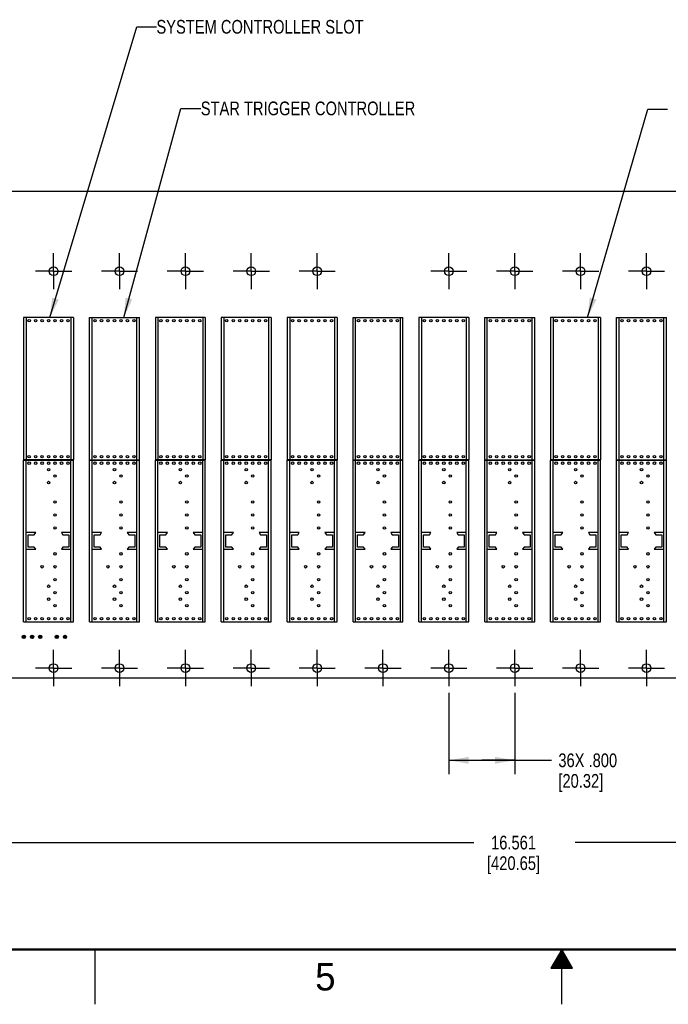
# Model space of a CAD drawing. Header units: inches. Extents: x 0 to 34, y 0 to 22.
# Tile 3 of 15: x 12.1 to 18, y 0 to 9. Entities that reach past the tile are written whole.
import ezdxf

# ---------------------------------------------------------------- set-up
doc = ezdxf.new("R2010")
doc.units = ezdxf.units.IN
doc.header["$LTSCALE"] = 1.87
doc.header["$MEASUREMENT"] = 0
doc.linetypes.add('CENTER', pattern=[0.6, 0.375, -0.075, 0.075, -0.075])
doc.layers.get('0').update_dxf_attribs({"linetype": 'CONTINUOUS'})
for name, color, linetype in [('3_ALL_AXES', 7, 'CONTINUOUS'), ('DEFAULT_1', 7, 'CENTER'), ('DETAIL', 7, 'CONTINUOUS'), ('DIMENSIONS', 7, 'CONTINUOUS')]:
    doc.layers.add(name, color=color, linetype=linetype)
doc.styles.get("Standard").update_dxf_attribs({"font": 'txt', "width": 0.8})
doc.styles.add('TEXTSTYLE_2', font='txt')
doc.dimstyles.new('DIMSTYLE_1', dxfattribs={"dimtxt": 0.125, "dimasz": 0.18, "dimexe": 0.18, "dimexo": 0.0625, "dimgap": 0.09, "dimtad": 0, "dimtih": 1, "dimtoh": 1, "dimdec": 3, "dimlfac": 1.333333, "dimzin": 4, "dimdsep": 46, "dimtxsty": 'STANDARD', "dimblk": '_FILLED', "dimblk1": '_FILLED', "dimblk2": '_FILLED', "dimcen": 0.09, "dimadec": 0, "dimazin": 0, "dimtp": 0.001, "dimtm": 0.001, "dimtfac": 1, "dimtdec": 3, "dimtofl": 0, "dimtmove": 0, "dimatfit": 3, "dimldrblk": '_FILLED', "dimfxl": 1, "dimtolj": 1, "dimtzin": 4, "dimarcsym": 0})
doc.dimstyles.get("Standard").update_dxf_attribs({"dimtxt": 0.125, "dimasz": 0.18, "dimexe": 0.18, "dimexo": 0.0625, "dimgap": 0.09, "dimtad": 0, "dimtih": 1, "dimtoh": 1, "dimdec": 3, "dimzin": 4, "dimdsep": 46, "dimtxsty": 'STANDARD', "dimblk": '_FILLED', "dimblk1": '_FILLED', "dimblk2": '_FILLED', "dimcen": 0.09, "dimadec": 0, "dimazin": 0, "dimtol": 1, "dimtp": 0.01, "dimtm": 0.01, "dimtfac": 1, "dimtdec": 3, "dimtofl": 0, "dimtmove": 0, "dimatfit": 3, "dimldrblk": '_FILLED', "dimfxl": 1, "dimtolj": 1, "dimtzin": 4, "dimarcsym": 0})

# ---------------------------------------------------------------- blocks, each defined once
blk = doc.blocks.new('_FILLED')
at = {"color": 0, "linetype": 'BYBLOCK'}
blk.add_solid([(0, 0), (-1, 0.174), (-1, -0.174)], dxfattribs=at)
blk = doc.blocks.new('*D4')
at = {"layer": 'DIMENSIONS', "color": 2, "linetype": 'CONTINUOUS'}
for p, q in [((10.4507, 2.971), (10.4507, 1.3494)), ((22.8714, 2.971), (22.8714, 1.3494)), ((10.4507, 1.4744), (16.1985, 1.4744)), ((22.8714, 1.4744), (17.1235, 1.4744))]:
    blk.add_line(p, q, dxfattribs=at)
at = {"layer": 'DIMENSIONS', "color": 2, "linetype": 'CONTINUOUS', "xscale": 0.18, "yscale": 0.18, "zscale": 0.18, "rotation": 180}
blk.add_blockref('_FILLED', (10.4507, 1.4744), dxfattribs=at)
at = {"layer": 'DIMENSIONS', "color": 2, "linetype": 'CONTINUOUS', "xscale": 0.18, "yscale": 0.18, "zscale": 0.18}
blk.add_blockref('_FILLED', (22.8714, 1.4744), dxfattribs=at)
at = {"layer": 'DIMENSIONS', "color": 2, "linetype": 'CONTINUOUS', "insert": (16.561, 1.5369), "char_height": 0.125, "width": 0.8, "attachment_point": 2, "line_spacing_factor": 0.9}
blk.add_mtext('16.561\\P[420.65]', dxfattribs=at)
blk = doc.blocks.new('*D9')
at = {"layer": 'DIMENSIONS', "color": 2, "linetype": 'CONTINUOUS'}
for p, q in [((15.972, 2.8383), (15.972, 2.0994)), ((16.572, 2.8383), (16.572, 2.0994)), ((15.972, 2.2244), (16.272, 2.2244)), ((16.572, 2.2244), (16.272, 2.2244)), ((16.272, 2.2244), (16.9067, 2.2244))]:
    blk.add_line(p, q, dxfattribs=at)
at = {"layer": 'DIMENSIONS', "color": 2, "linetype": 'CONTINUOUS', "xscale": 0.18, "yscale": 0.18, "zscale": 0.18, "rotation": 180}
blk.add_blockref('_FILLED', (15.972, 2.2244), dxfattribs=at)
at = {"layer": 'DIMENSIONS', "color": 2, "linetype": 'CONTINUOUS', "xscale": 0.18, "yscale": 0.18, "zscale": 0.18}
blk.add_blockref('_FILLED', (16.572, 2.2244), dxfattribs=at)
at = {"layer": 'DIMENSIONS', "color": 2, "linetype": 'CONTINUOUS', "insert": (16.9692, 2.2869), "char_height": 0.125, "width": 0.8, "attachment_point": 1, "line_spacing_factor": 0.9}
blk.add_mtext('36X .800\\P[20.32]', dxfattribs=at)

msp = doc.modelspace()

# ---------------------------------------------------------------- linework, layer by layer
at = {"color": 7, "linetype": 'CONTINUOUS'}
for p, q in [((10.50972, 7.41144), (22.81238, 7.41144)), ((12.09884, 6.26093), (12.09865, 4.96467)), ((12.55356, 6.26086), (12.09884, 6.26093)), ((12.12209, 6.26093), (12.1219, 4.96467)), ((12.53031, 6.26087), (12.53013, 4.96461)), ((12.55356, 6.26086), (12.55338, 4.9646)), ((12.69884, 4.96461), (12.69884, 6.26087)), ((12.69884, 6.26087), (13.15356, 6.26087)), ((12.72209, 4.96461), (12.72209, 6.26087)), ((13.13031, 4.96461), (13.13031, 6.26087)), ((13.15356, 4.96461), (13.15356, 6.26087)), ((13.29884, 6.26087), (13.29884, 4.96461)), ((13.75356, 6.26087), (13.29884, 6.26087)), ((13.32209, 6.26087), (13.32209, 4.96461)), ((13.73031, 6.26087), (13.73031, 4.96461)), ((13.75356, 6.26087), (13.75356, 4.96461)), ((13.89884, 6.26093), (13.89865, 4.96467)), ((14.35356, 6.26086), (13.89884, 6.26093)), ((13.92209, 6.26093), (13.9219, 4.96467)), ((14.33031, 6.26087), (14.33013, 4.96461)), ((14.35356, 6.26086), (14.35338, 4.9646)), ((14.49884, 6.26087), (14.49884, 4.96461)), ((14.95356, 6.26087), (14.49884, 6.26087)), ((14.52209, 6.26087), (14.52209, 4.96461)), ((14.93031, 6.26087), (14.93031, 4.96461)), ((14.95356, 6.26087), (14.95356, 4.96461)), ((15.09884, 4.96461), (15.09884, 6.26087)), ((15.09884, 6.26087), (15.55356, 6.26087)), ((15.12209, 4.96461), (15.12209, 6.26087)), ((15.53031, 4.96461), (15.53031, 6.26087)), ((15.55356, 4.96461), (15.55356, 6.26087)), ((15.69884, 6.26087), (15.69884, 4.96461)), ((16.15356, 6.26087), (15.69884, 6.26087)), ((15.72209, 6.26087), (15.72209, 4.96461)), ((16.13031, 6.26087), (16.13031, 4.96461)), ((16.15356, 6.26087), (16.15356, 4.96461)), ((16.29884, 4.96461), (16.29884, 6.26087)), ((16.29884, 6.26087), (16.75356, 6.26087)), ((16.32209, 4.96461), (16.32209, 6.26087)), ((16.73031, 4.96461), (16.73031, 6.26087)), ((16.75356, 4.96461), (16.75356, 6.26087)), ((16.89884, 6.26087), (16.89884, 4.96461)), ((17.35356, 6.26087), (16.89884, 6.26087)), ((16.92209, 6.26087), (16.92209, 4.96461)), ((17.33031, 6.26087), (17.33031, 4.96461)), ((17.35356, 6.26087), (17.35356, 4.96461)), ((17.49883, 4.96461), (17.49883, 6.26087)), ((17.49883, 6.26087), (17.95356, 6.26087)), ((17.52208, 4.96461), (17.52208, 6.26087)), ((17.93031, 4.96461), (17.93031, 6.26087)), ((17.95356, 4.96461), (17.95356, 6.26087)), ((12.55338, 4.9646), (12.09865, 4.96467)), ((12.09883, 3.48823), (12.09883, 4.96166)), ((12.09883, 4.96166), (12.55356, 4.96166)), ((12.12208, 3.48823), (12.12208, 4.96166)), ((12.53031, 3.48823), (12.53031, 4.96166)), ((12.55356, 3.48823), (12.55356, 4.96166)), ((12.69883, 3.48823), (12.69883, 4.96166)), ((12.69883, 4.96166), (13.15356, 4.96166)), ((12.69884, 4.96461), (13.15356, 4.96461)), ((12.72208, 3.48823), (12.72208, 4.96166)), ((13.13031, 3.48823), (13.13031, 4.96166)), ((13.15356, 3.48823), (13.15356, 4.96166)), ((13.29883, 3.48825), (13.29883, 4.96167)), ((13.29883, 4.96167), (13.75356, 4.96167)), ((13.75356, 4.96461), (13.29884, 4.96461)), ((13.32208, 3.48825), (13.32208, 4.96167)), ((13.73031, 3.48825), (13.73031, 4.96167)), ((13.75356, 3.48825), (13.75356, 4.96167)), ((14.35338, 4.9646), (13.89865, 4.96467)), ((13.89883, 3.48823), (13.89883, 4.96166)), ((13.89883, 4.96166), (14.35356, 4.96166)), ((13.92208, 3.48823), (13.92208, 4.96166)), ((14.33031, 3.48823), (14.33031, 4.96166)), ((14.35356, 3.48823), (14.35356, 4.96166)), ((14.49883, 3.48823), (14.49883, 4.96166)), ((14.49883, 4.96166), (14.95356, 4.96166)), ((14.95356, 4.96461), (14.49884, 4.96461)), ((14.52208, 3.48823), (14.52208, 4.96166)), ((14.93031, 3.48823), (14.93031, 4.96166)), ((14.95356, 3.48823), (14.95356, 4.96166)), ((15.09883, 3.48823), (15.09883, 4.96166)), ((15.09883, 4.96166), (15.55356, 4.96166)), ((15.09884, 4.96461), (15.55356, 4.96461)), ((15.12208, 3.48823), (15.12208, 4.96166)), ((15.53031, 3.48823), (15.53031, 4.96166)), ((15.55356, 3.48823), (15.55356, 4.96166)), ((15.69883, 3.48825), (15.69883, 4.96167)), ((15.69883, 4.96167), (16.15356, 4.96167)), ((16.15356, 4.96461), (15.69884, 4.96461)), ((15.72208, 3.48825), (15.72208, 4.96167)), ((16.13031, 3.48825), (16.13031, 4.96167)), ((16.15356, 3.48825), (16.15356, 4.96167)), ((16.29883, 3.48823), (16.29883, 4.96166)), ((16.29883, 4.96166), (16.75356, 4.96166)), ((16.29884, 4.96461), (16.75356, 4.96461)), ((16.32208, 3.48823), (16.32208, 4.96166)), ((16.73031, 3.48823), (16.73031, 4.96166)), ((16.75356, 3.48823), (16.75356, 4.96166)), ((16.89883, 4.96167), (17.35356, 4.96167)), ((16.89883, 3.48825), (16.89883, 4.96167)), ((17.35356, 4.96461), (16.89884, 4.96461)), ((16.92208, 3.48825), (16.92208, 4.96167)), ((17.33031, 3.48825), (17.33031, 4.96167)), ((17.35356, 3.48825), (17.35356, 4.96167)), ((17.49883, 4.96461), (17.95356, 4.96461)), ((17.49883, 4.96166), (17.95356, 4.96166)), ((17.49883, 3.48823), (17.49883, 4.96166)), ((17.52208, 3.48823), (17.52208, 4.96166)), ((17.93031, 3.48823), (17.93031, 4.96166)), ((17.95356, 3.48823), (17.95356, 4.96166)), ((12.20908, 4.30069), (12.12208, 4.30069)), ((12.14046, 4.16869), (12.14046, 4.28119)), ((12.14046, 4.28119), (12.19558, 4.28119)), ((12.19558, 4.28119), (12.20908, 4.30069)), ((12.44331, 4.30069), (12.45681, 4.28119)), ((12.53031, 4.30069), (12.44331, 4.30069)), ((12.45681, 4.28119), (12.51193, 4.28119)), ((12.51193, 4.28119), (12.51193, 4.16869)), ((12.80908, 4.30069), (12.72208, 4.30069)), ((12.74046, 4.16869), (12.74046, 4.28119)), ((12.74046, 4.28119), (12.79558, 4.28119)), ((12.79558, 4.28119), (12.80908, 4.30069)), ((13.04331, 4.30069), (13.05681, 4.28119)), ((13.13031, 4.30069), (13.04331, 4.30069)), ((13.05681, 4.28119), (13.11193, 4.28119)), ((13.11193, 4.28119), (13.11193, 4.16869)), ((13.40908, 4.30071), (13.32208, 4.30071)), ((13.34046, 4.16871), (13.34046, 4.28121)), ((13.34046, 4.28121), (13.39558, 4.28121)), ((13.39558, 4.28121), (13.40908, 4.30071)), ((13.64331, 4.30071), (13.65681, 4.28121)), ((13.73031, 4.30071), (13.64331, 4.30071)), ((13.65681, 4.28121), (13.71193, 4.28121)), ((13.71193, 4.28121), (13.71193, 4.16871)), ((14.00908, 4.30069), (13.92208, 4.30069)), ((13.94046, 4.16869), (13.94046, 4.28119)), ((13.94046, 4.28119), (13.99558, 4.28119)), ((13.99558, 4.28119), (14.00908, 4.30069)), ((14.24331, 4.30069), (14.25681, 4.28119)), ((14.33031, 4.30069), (14.24331, 4.30069)), ((14.25681, 4.28119), (14.31193, 4.28119)), ((14.31193, 4.28119), (14.31193, 4.16869)), ((14.60908, 4.30069), (14.52208, 4.30069)), ((14.54046, 4.16869), (14.54046, 4.28119)), ((14.54046, 4.28119), (14.59558, 4.28119)), ((14.59558, 4.28119), (14.60908, 4.30069)), ((14.84331, 4.30069), (14.85681, 4.28119)), ((14.93031, 4.30069), (14.84331, 4.30069)), ((14.85681, 4.28119), (14.91193, 4.28119)), ((14.91193, 4.28119), (14.91193, 4.16869)), ((15.20908, 4.30069), (15.12208, 4.30069)), ((15.14046, 4.16869), (15.14046, 4.28119)), ((15.14046, 4.28119), (15.19558, 4.28119)), ((15.19558, 4.28119), (15.20908, 4.30069)), ((15.44331, 4.30069), (15.45681, 4.28119)), ((15.53031, 4.30069), (15.44331, 4.30069)), ((15.45681, 4.28119), (15.51193, 4.28119)), ((15.51193, 4.28119), (15.51193, 4.16869)), ((15.80908, 4.30071), (15.72208, 4.30071)), ((15.74046, 4.16871), (15.74046, 4.28121)), ((15.74046, 4.28121), (15.79558, 4.28121)), ((15.79558, 4.28121), (15.80908, 4.30071)), ((16.13031, 4.30071), (16.04331, 4.30071)), ((16.04331, 4.30071), (16.05681, 4.28121)), ((16.05681, 4.28121), (16.11193, 4.28121)), ((16.11193, 4.28121), (16.11193, 4.16871)), ((16.40908, 4.30069), (16.32208, 4.30069)), ((16.34046, 4.28119), (16.39558, 4.28119)), ((16.34046, 4.16869), (16.34046, 4.28119)), ((16.39558, 4.28119), (16.40908, 4.30069)), ((16.73031, 4.30069), (16.64331, 4.30069)), ((16.64331, 4.30069), (16.65681, 4.28119)), ((16.65681, 4.28119), (16.71193, 4.28119)), ((16.71193, 4.28119), (16.71193, 4.16869)), ((17.00908, 4.30071), (16.92208, 4.30071)), ((16.94046, 4.28121), (16.99558, 4.28121)), ((16.94046, 4.16871), (16.94046, 4.28121)), ((16.99558, 4.28121), (17.00908, 4.30071)), ((17.33031, 4.30071), (17.24331, 4.30071)), ((17.24331, 4.30071), (17.25681, 4.28121)), ((17.25681, 4.28121), (17.31193, 4.28121)), ((17.31193, 4.28121), (17.31193, 4.16871)), ((17.60908, 4.30069), (17.52208, 4.30069)), ((17.54046, 4.28119), (17.59558, 4.28119)), ((17.54046, 4.16869), (17.54046, 4.28119)), ((17.59558, 4.28119), (17.60908, 4.30069)), ((17.93031, 4.30069), (17.84331, 4.30069)), ((17.84331, 4.30069), (17.85681, 4.28119)), ((17.85681, 4.28119), (17.91193, 4.28119)), ((17.91193, 4.28119), (17.91193, 4.16869)), ((12.12208, 4.14919), (12.20908, 4.14919)), ((12.19558, 4.16869), (12.14046, 4.16869)), ((12.20908, 4.14919), (12.19558, 4.16869)), ((12.45681, 4.16869), (12.44331, 4.14919)), ((12.44331, 4.14919), (12.53031, 4.14919)), ((12.51193, 4.16869), (12.45681, 4.16869)), ((12.72208, 4.14919), (12.80908, 4.14919)), ((12.79558, 4.16869), (12.74046, 4.16869)), ((12.80908, 4.14919), (12.79558, 4.16869)), ((13.05681, 4.16869), (13.04331, 4.14919)), ((13.04331, 4.14919), (13.13031, 4.14919)), ((13.11193, 4.16869), (13.05681, 4.16869)), ((13.32208, 4.14921), (13.40908, 4.14921)), ((13.39558, 4.16871), (13.34046, 4.16871)), ((13.40908, 4.14921), (13.39558, 4.16871)), ((13.65681, 4.16871), (13.64331, 4.14921)), ((13.64331, 4.14921), (13.73031, 4.14921)), ((13.71193, 4.16871), (13.65681, 4.16871)), ((13.92208, 4.14919), (14.00908, 4.14919)), ((13.99558, 4.16869), (13.94046, 4.16869)), ((14.00908, 4.14919), (13.99558, 4.16869)), ((14.25681, 4.16869), (14.24331, 4.14919)), ((14.24331, 4.14919), (14.33031, 4.14919)), ((14.31193, 4.16869), (14.25681, 4.16869)), ((14.52208, 4.14919), (14.60908, 4.14919)), ((14.59558, 4.16869), (14.54046, 4.16869)), ((14.60908, 4.14919), (14.59558, 4.16869)), ((14.85681, 4.16869), (14.84331, 4.14919)), ((14.84331, 4.14919), (14.93031, 4.14919)), ((14.91193, 4.16869), (14.85681, 4.16869)), ((15.12208, 4.14919), (15.20908, 4.14919)), ((15.19558, 4.16869), (15.14046, 4.16869)), ((15.20908, 4.14919), (15.19558, 4.16869)), ((15.45681, 4.16869), (15.44331, 4.14919)), ((15.44331, 4.14919), (15.53031, 4.14919)), ((15.51193, 4.16869), (15.45681, 4.16869)), ((15.72208, 4.14921), (15.80908, 4.14921)), ((15.79558, 4.16871), (15.74046, 4.16871)), ((15.80908, 4.14921), (15.79558, 4.16871)), ((16.05681, 4.16871), (16.04331, 4.14921)), ((16.04331, 4.14921), (16.13031, 4.14921)), ((16.11193, 4.16871), (16.05681, 4.16871)), ((16.32208, 4.14919), (16.40908, 4.14919)), ((16.39558, 4.16869), (16.34046, 4.16869)), ((16.40908, 4.14919), (16.39558, 4.16869)), ((16.65681, 4.16869), (16.64331, 4.14919)), ((16.64331, 4.14919), (16.73031, 4.14919)), ((16.71193, 4.16869), (16.65681, 4.16869)), ((16.92208, 4.14921), (17.00908, 4.14921)), ((16.99558, 4.16871), (16.94046, 4.16871)), ((17.00908, 4.14921), (16.99558, 4.16871)), ((17.25681, 4.16871), (17.24331, 4.14921)), ((17.24331, 4.14921), (17.33031, 4.14921)), ((17.31193, 4.16871), (17.25681, 4.16871)), ((17.52208, 4.14919), (17.60908, 4.14919)), ((17.59558, 4.16869), (17.54046, 4.16869)), ((17.60908, 4.14919), (17.59558, 4.16869)), ((17.85681, 4.16869), (17.84331, 4.14919)), ((17.84331, 4.14919), (17.93031, 4.14919)), ((17.91193, 4.16869), (17.85681, 4.16869)), ((12.09883, 3.48823), (12.55356, 3.48823)), ((12.69883, 3.48823), (13.15356, 3.48823)), ((13.29883, 3.48825), (13.75356, 3.48825)), ((13.89883, 3.48823), (14.35356, 3.48823)), ((14.49883, 3.48823), (14.95356, 3.48823)), ((15.09883, 3.48823), (15.55356, 3.48823)), ((15.69883, 3.48825), (16.15356, 3.48825)), ((16.29883, 3.48823), (16.75356, 3.48823)), ((16.89883, 3.48825), (17.35356, 3.48825)), ((17.49883, 3.48823), (17.95356, 3.48823)), ((12.09073, 3.35938), (12.09073, 3.3395)), ((12.09073, 3.35938), (12.09608, 3.35394)), ((12.1106, 3.35938), (12.09073, 3.35938)), ((12.09073, 3.3395), (12.09608, 3.34494)), ((12.09073, 3.3395), (12.1106, 3.3395)), ((12.09608, 3.35394), (12.09608, 3.34494)), ((12.10508, 3.35394), (12.09608, 3.35394)), ((12.09608, 3.34494), (12.10508, 3.34494)), ((12.1106, 3.35938), (12.10508, 3.35394)), ((12.10508, 3.34494), (12.10508, 3.35394)), ((12.1106, 3.3395), (12.10508, 3.34494)), ((12.1106, 3.3395), (12.1106, 3.35938)), ((12.16573, 3.35938), (12.16573, 3.3395)), ((12.16573, 3.35938), (12.17108, 3.35394)), ((12.1856, 3.35938), (12.16573, 3.35938)), ((12.16573, 3.3395), (12.17108, 3.34494)), ((12.16573, 3.3395), (12.1856, 3.3395)), ((12.17108, 3.35394), (12.17108, 3.34494)), ((12.18008, 3.35394), (12.17108, 3.35394)), ((12.17108, 3.34494), (12.18008, 3.34494)), ((12.1856, 3.35938), (12.18008, 3.35394)), ((12.18008, 3.34494), (12.18008, 3.35394)), ((12.1856, 3.3395), (12.18008, 3.34494)), ((12.1856, 3.3395), (12.1856, 3.35938)), ((12.24073, 3.35938), (12.24073, 3.3395)), ((12.24073, 3.35938), (12.24608, 3.35394)), ((12.2606, 3.35938), (12.24073, 3.35938)), ((12.24073, 3.3395), (12.24608, 3.34494)), ((12.24073, 3.3395), (12.2606, 3.3395)), ((12.24608, 3.35394), (12.24608, 3.34494)), ((12.25508, 3.35394), (12.24608, 3.35394)), ((12.24608, 3.34494), (12.25508, 3.34494)), ((12.2606, 3.35938), (12.25508, 3.35394)), ((12.25508, 3.34494), (12.25508, 3.35394)), ((12.2606, 3.3395), (12.25508, 3.34494)), ((12.2606, 3.3395), (12.2606, 3.35938)), ((12.39073, 3.35938), (12.39073, 3.3395)), ((12.39073, 3.35938), (12.39608, 3.35394)), ((12.4106, 3.35938), (12.39073, 3.35938)), ((12.39073, 3.3395), (12.39608, 3.34494)), ((12.39073, 3.3395), (12.4106, 3.3395)), ((12.39608, 3.35394), (12.39608, 3.34494)), ((12.40508, 3.35394), (12.39608, 3.35394)), ((12.39608, 3.34494), (12.40508, 3.34494)), ((12.4106, 3.35938), (12.40508, 3.35394)), ((12.40508, 3.34494), (12.40508, 3.35394)), ((12.4106, 3.3395), (12.40508, 3.34494)), ((12.4106, 3.3395), (12.4106, 3.35938)), ((12.46573, 3.3395), (12.46573, 3.35938)), ((12.47117, 3.35394), (12.46573, 3.35938)), ((12.46573, 3.35938), (12.4856, 3.35938)), ((12.46573, 3.3395), (12.47117, 3.34494)), ((12.4856, 3.3395), (12.46573, 3.3395)), ((12.47117, 3.35394), (12.47117, 3.34494)), ((12.48017, 3.35394), (12.47117, 3.35394)), ((12.47117, 3.34494), (12.48017, 3.34494)), ((12.4856, 3.35938), (12.48017, 3.35394)), ((12.48017, 3.34494), (12.48017, 3.35394)), ((12.4856, 3.3395), (12.48017, 3.34494)), ((12.4856, 3.35938), (12.4856, 3.3395)), ((22.81238, 2.97444), (10.50972, 2.97444))]:
    msp.add_line(p, q, dxfattribs=at)
at = {"color": 2, "linetype": 'CONTINUOUS'}
for p, q in [((12.75002, 0), (12.75002, 0.5)), ((17.00002, 0.5), (16.90203, 0.33028)), ((16.97115, 0.45), (17.02889, 0.45)), ((16.97693, 0.46), (17.02311, 0.46)), ((16.9827, 0.47), (17.01734, 0.47)), ((16.98847, 0.48), (17.01157, 0.48)), ((16.99425, 0.49), (17.00579, 0.49)), ((17.09801, 0.33028), (17.00002, 0.5)), ((17.00002, 0), (17.00002, 0.5)), ((16.91919, 0.36), (17.08085, 0.36)), ((16.92496, 0.37), (17.07508, 0.37)), ((16.93074, 0.38), (17.0693, 0.38)), ((16.93651, 0.39), (17.06353, 0.39)), ((16.94229, 0.4), (17.05776, 0.4)), ((16.94806, 0.41), (17.05198, 0.41)), ((16.95383, 0.42), (17.04621, 0.42)), ((16.95961, 0.43), (17.04044, 0.43)), ((16.96538, 0.44), (17.03466, 0.44)), ((16.90203, 0.33028), (17.09801, 0.33028)), ((16.90764, 0.34), (17.0924, 0.34)), ((16.91342, 0.35), (17.08662, 0.35))]:
    msp.add_line(p, q, dxfattribs=at)
at = {"color": 7, "linetype": 'CONTINUOUS', "const_width": 0.02}
msp.add_lwpolyline([(0.50002, 0.5), (33.50002, 0.5)], dxfattribs=at)
at = {"color": 7, "linetype": 'CONTINUOUS'}
for centre, radius in [((15.97202, 6.68282), 0.03975), ((16.57202, 6.68282), 0.03975), ((17.17202, 6.68282), 0.03975), ((17.77202, 6.68282), 0.03975), ((12.14903, 6.23287), 0.01125), ((12.20809, 6.23286), 0.01125), ((12.26714, 6.23285), 0.01125), ((12.3262, 6.23284), 0.01125), ((12.38525, 6.23284), 0.01125), ((12.44431, 6.23283), 0.01125), ((12.50336, 6.23282), 0.01125), ((12.74903, 6.23282), 0.01125), ((12.80809, 6.23282), 0.01125), ((12.86714, 6.23282), 0.01125), ((12.9262, 6.23282), 0.01125), ((12.98525, 6.23282), 0.01125), ((13.04431, 6.23282), 0.01125), ((13.10336, 6.23282), 0.01125), ((13.34903, 6.23282), 0.01125), ((13.40809, 6.23282), 0.01125), ((13.46714, 6.23282), 0.01125), ((13.5262, 6.23282), 0.01125), ((13.58525, 6.23282), 0.01125), ((13.64431, 6.23282), 0.01125), ((13.70336, 6.23282), 0.01125), ((13.94903, 6.23287), 0.01125), ((14.00809, 6.23286), 0.01125), ((14.06714, 6.23285), 0.01125), ((14.1262, 6.23284), 0.01125), ((14.18525, 6.23284), 0.01125), ((14.24431, 6.23283), 0.01125), ((14.30336, 6.23282), 0.01125), ((14.54903, 6.23282), 0.01125), ((14.60809, 6.23282), 0.01125), ((14.66714, 6.23282), 0.01125), ((14.7262, 6.23282), 0.01125), ((14.78525, 6.23282), 0.01125), ((14.84431, 6.23282), 0.01125), ((14.90336, 6.23282), 0.01125), ((15.14903, 6.23282), 0.01125), ((15.20809, 6.23282), 0.01125), ((15.26714, 6.23282), 0.01125), ((15.3262, 6.23282), 0.01125), ((15.38525, 6.23282), 0.01125), ((15.44431, 6.23282), 0.01125), ((15.50336, 6.23282), 0.01125), ((15.74903, 6.23282), 0.01125), ((15.80809, 6.23282), 0.01125), ((15.86714, 6.23282), 0.01125), ((15.9262, 6.23282), 0.01125), ((15.98525, 6.23282), 0.01125), ((16.04431, 6.23282), 0.01125), ((16.10336, 6.23282), 0.01125), ((16.34903, 6.23282), 0.01125), ((16.40809, 6.23282), 0.01125), ((16.46714, 6.23282), 0.01125), ((16.5262, 6.23282), 0.01125), ((16.58525, 6.23282), 0.01125), ((16.64431, 6.23282), 0.01125), ((16.70336, 6.23282), 0.01125), ((16.94903, 6.23282), 0.01125), ((17.00809, 6.23282), 0.01125), ((17.06714, 6.23282), 0.01125), ((17.1262, 6.23282), 0.01125), ((17.18525, 6.23282), 0.01125), ((17.24431, 6.23282), 0.01125), ((17.30336, 6.23282), 0.01125), ((17.54903, 6.23282), 0.01125), ((17.60809, 6.23282), 0.01125), ((17.66714, 6.23282), 0.01125), ((17.7262, 6.23282), 0.01125), ((17.78525, 6.23282), 0.01125), ((17.84431, 6.23282), 0.01125), ((17.90336, 6.23282), 0.01125), ((12.14885, 4.99271), 0.01125), ((12.14903, 4.93361), 0.01125), ((12.20791, 4.9927), 0.01125), ((12.20809, 4.93361), 0.01125), ((12.26696, 4.9927), 0.01125), ((12.26714, 4.93361), 0.01125), ((12.32602, 4.99269), 0.01125), ((12.3262, 4.93361), 0.01125), ((12.38507, 4.99268), 0.01125), ((12.38525, 4.93361), 0.01125), ((12.44413, 4.99267), 0.01125), ((12.44431, 4.93361), 0.01125), ((12.50318, 4.99266), 0.01125), ((12.50336, 4.93361), 0.01125), ((12.74903, 4.99266), 0.01125), ((12.74903, 4.93361), 0.01125), ((12.80809, 4.99266), 0.01125), ((12.80809, 4.93361), 0.01125), ((12.86714, 4.99266), 0.01125), ((12.86714, 4.93361), 0.01125), ((12.9262, 4.99266), 0.01125), ((12.9262, 4.93361), 0.01125), ((12.98525, 4.99266), 0.01125), ((12.98525, 4.93361), 0.01125), ((13.04431, 4.99266), 0.01125), ((13.04431, 4.93361), 0.01125), ((13.10336, 4.99266), 0.01125), ((13.10336, 4.93361), 0.01125), ((13.34903, 4.99266), 0.01125), ((13.34903, 4.93362), 0.01125), ((13.40809, 4.99266), 0.01125), ((13.40809, 4.93362), 0.01125), ((13.46714, 4.99266), 0.01125), ((13.46714, 4.93362), 0.01125), ((13.5262, 4.99266), 0.01125), ((13.5262, 4.93362), 0.01125), ((13.58525, 4.99266), 0.01125), ((13.58525, 4.93362), 0.01125), ((13.64431, 4.99266), 0.01125), ((13.64431, 4.93362), 0.01125), ((13.70336, 4.99266), 0.01125), ((13.70336, 4.93362), 0.01125), ((13.94885, 4.99271), 0.01125), ((13.94903, 4.93361), 0.01125), ((14.00791, 4.9927), 0.01125), ((14.00809, 4.93361), 0.01125), ((14.06696, 4.9927), 0.01125), ((14.06714, 4.93361), 0.01125), ((14.12602, 4.99269), 0.01125), ((14.1262, 4.93361), 0.01125), ((14.18507, 4.99268), 0.01125), ((14.18525, 4.93361), 0.01125), ((14.24413, 4.99267), 0.01125), ((14.24431, 4.93361), 0.01125), ((14.30318, 4.99266), 0.01125), ((14.30336, 4.93361), 0.01125), ((14.54903, 4.99266), 0.01125), ((14.54903, 4.93361), 0.01125), ((14.60809, 4.99266), 0.01125), ((14.60809, 4.93361), 0.01125), ((14.66714, 4.99266), 0.01125), ((14.66714, 4.93361), 0.01125), ((14.7262, 4.99266), 0.01125), ((14.7262, 4.93361), 0.01125), ((14.78525, 4.99266), 0.01125), ((14.78525, 4.93361), 0.01125), ((14.84431, 4.99266), 0.01125), ((14.84431, 4.93361), 0.01125), ((14.90336, 4.99266), 0.01125), ((14.90336, 4.93361), 0.01125), ((15.14903, 4.99266), 0.01125), ((15.14903, 4.93361), 0.01125), ((15.20809, 4.99266), 0.01125), ((15.20809, 4.93361), 0.01125), ((15.26714, 4.99266), 0.01125), ((15.26714, 4.93361), 0.01125), ((15.3262, 4.99266), 0.01125), ((15.3262, 4.93361), 0.01125), ((15.38525, 4.99266), 0.01125), ((15.38525, 4.93361), 0.01125), ((15.44431, 4.99266), 0.01125), ((15.44431, 4.93361), 0.01125), ((15.50336, 4.99266), 0.01125), ((15.50336, 4.93361), 0.01125), ((15.74903, 4.99266), 0.01125), ((15.74903, 4.93362), 0.01125), ((15.80809, 4.99266), 0.01125), ((15.80809, 4.93362), 0.01125), ((15.86714, 4.99266), 0.01125), ((15.86714, 4.93362), 0.01125), ((15.9262, 4.99266), 0.01125), ((15.9262, 4.93362), 0.01125), ((15.98525, 4.99266), 0.01125), ((15.98525, 4.93362), 0.01125), ((16.04431, 4.99266), 0.01125), ((16.04431, 4.93362), 0.01125), ((16.10336, 4.99266), 0.01125), ((16.10336, 4.93362), 0.01125), ((16.34903, 4.99266), 0.01125), ((16.34903, 4.93361), 0.01125), ((16.40809, 4.99266), 0.01125), ((16.40809, 4.93361), 0.01125), ((16.46714, 4.99266), 0.01125), ((16.46714, 4.93361), 0.01125), ((16.5262, 4.99266), 0.01125), ((16.5262, 4.93361), 0.01125), ((16.58525, 4.99266), 0.01125), ((16.58525, 4.93361), 0.01125), ((16.64431, 4.99266), 0.01125), ((16.64431, 4.93361), 0.01125), ((16.70336, 4.99266), 0.01125), ((16.70336, 4.93361), 0.01125), ((16.94903, 4.99266), 0.01125), ((16.94903, 4.93362), 0.01125), ((17.00809, 4.99266), 0.01125), ((17.00809, 4.93362), 0.01125), ((17.06714, 4.99266), 0.01125), ((17.06714, 4.93362), 0.01125), ((17.1262, 4.99266), 0.01125), ((17.1262, 4.93362), 0.01125), ((17.18525, 4.99266), 0.01125), ((17.18525, 4.93362), 0.01125), ((17.24431, 4.99266), 0.01125), ((17.24431, 4.93362), 0.01125), ((17.30336, 4.99266), 0.01125), ((17.30336, 4.93362), 0.01125), ((17.54903, 4.99266), 0.01125), ((17.54903, 4.93361), 0.01125), ((17.60809, 4.99266), 0.01125), ((17.60809, 4.93361), 0.01125), ((17.66714, 4.99266), 0.01125), ((17.66714, 4.93361), 0.01125), ((17.7262, 4.99266), 0.01125), ((17.7262, 4.93361), 0.01125), ((17.78525, 4.99266), 0.01125), ((17.78525, 4.93361), 0.01125), ((17.84431, 4.99266), 0.01125), ((17.84431, 4.93361), 0.01125), ((17.90336, 4.99266), 0.01125), ((17.90336, 4.93361), 0.01125), ((12.3262, 4.87455), 0.01125), ((12.9262, 4.87455), 0.01125), ((13.5262, 4.87456), 0.01125), ((14.1262, 4.87455), 0.01125), ((14.7262, 4.87455), 0.01125), ((15.3262, 4.87455), 0.01125), ((15.9262, 4.87456), 0.01125), ((16.5262, 4.87455), 0.01125), ((17.1262, 4.87456), 0.01125), ((17.7262, 4.87455), 0.01125), ((12.3262, 4.75644), 0.01125), ((12.38525, 4.81549), 0.01125), ((12.9262, 4.75644), 0.01125), ((12.98525, 4.81549), 0.01125), ((13.5262, 4.75645), 0.01125), ((13.58525, 4.81551), 0.01125), ((14.1262, 4.75644), 0.01125), ((14.18525, 4.81549), 0.01125), ((14.7262, 4.75644), 0.01125), ((14.78525, 4.81549), 0.01125), ((15.3262, 4.75644), 0.01125), ((15.38525, 4.81549), 0.01125), ((15.9262, 4.75645), 0.01125), ((15.98525, 4.81551), 0.01125), ((16.5262, 4.75644), 0.01125), ((16.58525, 4.81549), 0.01125), ((17.1262, 4.75645), 0.01125), ((17.18525, 4.81551), 0.01125), ((17.7262, 4.75644), 0.01125), ((17.78525, 4.81549), 0.01125), ((12.38525, 4.57927), 0.01125), ((12.98525, 4.57927), 0.01125), ((13.58525, 4.57929), 0.01125), ((14.18525, 4.57927), 0.01125), ((14.78525, 4.57927), 0.01125), ((15.38525, 4.57927), 0.01125), ((15.98525, 4.57929), 0.01125), ((16.58525, 4.57927), 0.01125), ((17.18525, 4.57929), 0.01125), ((17.78525, 4.57927), 0.01125), ((12.38525, 4.46116), 0.01125), ((12.98525, 4.46116), 0.01125), ((13.58525, 4.46118), 0.01125), ((14.18525, 4.46116), 0.01125), ((14.78525, 4.46116), 0.01125), ((15.38525, 4.46116), 0.01125), ((15.98525, 4.46118), 0.01125), ((16.58525, 4.46116), 0.01125), ((17.18525, 4.46118), 0.01125), ((17.78525, 4.46116), 0.01125), ((12.38525, 4.34305), 0.01125), ((12.98525, 4.34305), 0.01125), ((13.58525, 4.34307), 0.01125), ((14.18525, 4.34305), 0.01125), ((14.78525, 4.34305), 0.01125), ((15.38525, 4.34305), 0.01125), ((15.98525, 4.34307), 0.01125), ((16.58525, 4.34305), 0.01125), ((17.18525, 4.34307), 0.01125), ((17.78525, 4.34305), 0.01125), ((12.38525, 4.10683), 0.01125), ((12.98525, 4.10683), 0.01125), ((13.58525, 4.10685), 0.01125), ((14.18525, 4.10683), 0.01125), ((14.78525, 4.10683), 0.01125), ((15.38525, 4.10683), 0.01125), ((15.98525, 4.10685), 0.01125), ((16.58525, 4.10683), 0.01125), ((17.18525, 4.10685), 0.01125), ((17.78525, 4.10683), 0.01125), ((12.26714, 3.98872), 0.01125), ((12.38525, 3.98872), 0.01125), ((12.86714, 3.98872), 0.01125), ((12.98525, 3.98872), 0.01125), ((13.46714, 3.98874), 0.01125), ((13.58525, 3.98874), 0.01125), ((14.06714, 3.98872), 0.01125), ((14.18525, 3.98872), 0.01125), ((14.66714, 3.98872), 0.01125), ((14.78525, 3.98872), 0.01125), ((15.26714, 3.98872), 0.01125), ((15.38525, 3.98872), 0.01125), ((15.86714, 3.98874), 0.01125), ((15.98525, 3.98874), 0.01125), ((16.46714, 3.98872), 0.01125), ((16.58525, 3.98872), 0.01125), ((17.06714, 3.98874), 0.01125), ((17.18525, 3.98874), 0.01125), ((17.66714, 3.98872), 0.01125), ((17.78525, 3.98872), 0.01125), ((12.38525, 3.87061), 0.01125), ((12.98525, 3.87061), 0.01125), ((13.58525, 3.87063), 0.01125), ((14.18525, 3.87061), 0.01125), ((14.78525, 3.87061), 0.01125), ((15.38525, 3.87061), 0.01125), ((15.98525, 3.87063), 0.01125), ((16.58525, 3.87061), 0.01125), ((17.18525, 3.87063), 0.01125), ((17.78525, 3.87061), 0.01125), ((12.3262, 3.81156), 0.01125), ((12.9262, 3.81156), 0.01125), ((13.5262, 3.81157), 0.01125), ((14.1262, 3.81156), 0.01125), ((14.7262, 3.81156), 0.01125), ((15.3262, 3.81156), 0.01125), ((15.9262, 3.81157), 0.01125), ((16.5262, 3.81156), 0.01125), ((17.1262, 3.81157), 0.01125), ((17.7262, 3.81156), 0.01125), ((12.3262, 3.69345), 0.01125), ((12.38525, 3.7525), 0.01125), ((12.9262, 3.69345), 0.01125), ((12.98525, 3.7525), 0.01125), ((13.5262, 3.69346), 0.01125), ((13.58525, 3.75252), 0.01125), ((14.1262, 3.69345), 0.01125), ((14.18525, 3.7525), 0.01125), ((14.7262, 3.69345), 0.01125), ((14.78525, 3.7525), 0.01125), ((15.3262, 3.69345), 0.01125), ((15.38525, 3.7525), 0.01125), ((15.9262, 3.69346), 0.01125), ((15.98525, 3.75252), 0.01125), ((16.5262, 3.69345), 0.01125), ((16.58525, 3.7525), 0.01125), ((17.1262, 3.69346), 0.01125), ((17.18525, 3.75252), 0.01125), ((17.7262, 3.69345), 0.01125), ((17.78525, 3.7525), 0.01125), ((12.38525, 3.63439), 0.01125), ((12.98525, 3.63439), 0.01125), ((13.58525, 3.63441), 0.01125), ((14.18525, 3.63439), 0.01125), ((14.78525, 3.63439), 0.01125), ((15.38525, 3.63439), 0.01125), ((15.98525, 3.63441), 0.01125), ((16.58525, 3.63439), 0.01125), ((17.18525, 3.63441), 0.01125), ((17.78525, 3.63439), 0.01125), ((12.14903, 3.51628), 0.01125), ((12.20809, 3.51628), 0.01125), ((12.26714, 3.51628), 0.01125), ((12.3262, 3.51628), 0.01125), ((12.38525, 3.51628), 0.01125), ((12.44431, 3.51628), 0.01125), ((12.50336, 3.51628), 0.01125), ((12.74903, 3.51628), 0.01125), ((12.80809, 3.51628), 0.01125), ((12.86714, 3.51628), 0.01125), ((12.9262, 3.51628), 0.01125), ((12.98525, 3.51628), 0.01125), ((13.04431, 3.51628), 0.01125), ((13.10336, 3.51628), 0.01125), ((13.34903, 3.5163), 0.01125), ((13.40809, 3.5163), 0.01125), ((13.46714, 3.5163), 0.01125), ((13.5262, 3.5163), 0.01125), ((13.58525, 3.5163), 0.01125), ((13.64431, 3.5163), 0.01125), ((13.70336, 3.5163), 0.01125), ((13.94903, 3.51628), 0.01125), ((14.00809, 3.51628), 0.01125), ((14.06714, 3.51628), 0.01125), ((14.1262, 3.51628), 0.01125), ((14.18525, 3.51628), 0.01125), ((14.24431, 3.51628), 0.01125), ((14.30336, 3.51628), 0.01125), ((14.54903, 3.51628), 0.01125), ((14.60809, 3.51628), 0.01125), ((14.66714, 3.51628), 0.01125), ((14.7262, 3.51628), 0.01125), ((14.78525, 3.51628), 0.01125), ((14.84431, 3.51628), 0.01125), ((14.90336, 3.51628), 0.01125), ((15.14903, 3.51628), 0.01125), ((15.20809, 3.51628), 0.01125), ((15.26714, 3.51628), 0.01125), ((15.3262, 3.51628), 0.01125), ((15.38525, 3.51628), 0.01125), ((15.44431, 3.51628), 0.01125), ((15.50336, 3.51628), 0.01125), ((15.74903, 3.5163), 0.01125), ((15.80809, 3.5163), 0.01125), ((15.86714, 3.5163), 0.01125), ((15.9262, 3.5163), 0.01125), ((15.98525, 3.5163), 0.01125), ((16.04431, 3.5163), 0.01125), ((16.10336, 3.5163), 0.01125), ((16.34903, 3.51628), 0.01125), ((16.40809, 3.51628), 0.01125), ((16.46714, 3.51628), 0.01125), ((16.5262, 3.51628), 0.01125), ((16.58525, 3.51628), 0.01125), ((16.64431, 3.51628), 0.01125), ((16.70336, 3.51628), 0.01125), ((16.94903, 3.5163), 0.01125), ((17.00809, 3.5163), 0.01125), ((17.06714, 3.5163), 0.01125), ((17.1262, 3.5163), 0.01125), ((17.18525, 3.5163), 0.01125), ((17.24431, 3.5163), 0.01125), ((17.30336, 3.5163), 0.01125), ((17.54903, 3.51628), 0.01125), ((17.60809, 3.51628), 0.01125), ((17.66714, 3.51628), 0.01125), ((17.7262, 3.51628), 0.01125), ((17.78525, 3.51628), 0.01125), ((17.84431, 3.51628), 0.01125), ((17.90336, 3.51628), 0.01125), ((12.10067, 3.34944), 0.015), ((12.17567, 3.34944), 0.015), ((12.25067, 3.34944), 0.015), ((12.40067, 3.34944), 0.015), ((12.47567, 3.34944), 0.015), ((12.37202, 3.06557), 0.03975), ((12.97202, 3.06557), 0.03975), ((13.57202, 3.06557), 0.03975), ((14.17202, 3.06557), 0.03975), ((14.77202, 3.06557), 0.03975), ((15.37202, 3.06557), 0.03975), ((15.97202, 3.06557), 0.03975), ((16.57202, 3.06557), 0.03975), ((17.17202, 3.06557), 0.03975), ((17.77202, 3.06557), 0.03975)]:
    msp.add_circle(centre, radius, dxfattribs=at)
at = {"layer": '3_ALL_AXES', "color": 7, "linetype": 'CENTER'}
for p, q in [((12.37217, 6.68282), (12.37217, 6.84757)), ((12.97217, 6.68282), (12.97217, 6.84757)), ((13.57217, 6.68282), (13.57217, 6.84757)), ((14.17217, 6.68282), (14.17217, 6.84757)), ((14.77217, 6.68282), (14.77217, 6.84757)), ((12.37217, 6.68282), (12.20742, 6.68282)), ((12.37217, 6.68282), (12.37217, 6.51807)), ((12.37217, 6.68282), (12.53692, 6.68282)), ((12.97217, 6.68282), (12.80742, 6.68282)), ((12.97217, 6.68282), (12.97217, 6.51807)), ((12.97217, 6.68282), (13.13692, 6.68282)), ((13.57217, 6.68282), (13.40742, 6.68282)), ((13.57217, 6.68282), (13.57217, 6.51807)), ((13.57217, 6.68282), (13.73692, 6.68282)), ((14.17217, 6.68282), (14.00742, 6.68282)), ((14.17217, 6.68282), (14.17217, 6.51807)), ((14.17217, 6.68282), (14.33692, 6.68282)), ((14.77217, 6.68282), (14.60742, 6.68282)), ((14.77217, 6.68282), (14.77217, 6.51807)), ((14.77217, 6.68282), (14.93692, 6.68282))]:
    msp.add_line(p, q, dxfattribs=at)
at = {"layer": '3_ALL_AXES', "color": 7, "linetype": 'CONTINUOUS'}
for centre in [(12.37217, 6.68282), (12.97217, 6.68282), (13.57217, 6.68282), (14.17217, 6.68282), (14.77217, 6.68282)]:
    msp.add_circle(centre, 0.03975, dxfattribs=at)
at = {"layer": 'DEFAULT_1', "color": 7, "linetype": 'CENTER'}
for p, q in [((15.97202, 6.68282), (15.97202, 6.84757)), ((16.57202, 6.68282), (16.57202, 6.84757)), ((17.17202, 6.68282), (17.17202, 6.84757)), ((17.77202, 6.68282), (17.77202, 6.84757)), ((15.97202, 6.68282), (15.80727, 6.68282)), ((15.97202, 6.68282), (15.97202, 6.51807)), ((15.97202, 6.68282), (16.13677, 6.68282)), ((16.57202, 6.68282), (16.40727, 6.68282)), ((16.57202, 6.68282), (16.57202, 6.51807)), ((16.57202, 6.68282), (16.73677, 6.68282)), ((17.17202, 6.68282), (17.00727, 6.68282)), ((17.17202, 6.68282), (17.17202, 6.51807)), ((17.17202, 6.68282), (17.33677, 6.68282)), ((17.77202, 6.68282), (17.60727, 6.68282)), ((17.77202, 6.68282), (17.77202, 6.51807)), ((17.77202, 6.68282), (17.93677, 6.68282)), ((12.37202, 3.06557), (12.37202, 3.23032)), ((12.97202, 3.06557), (12.97202, 3.23032)), ((13.57202, 3.06557), (13.57202, 3.23032)), ((14.17202, 3.06557), (14.17202, 3.23032)), ((14.77202, 3.06557), (14.77202, 3.23032)), ((15.37202, 3.06557), (15.37202, 3.23032)), ((15.97202, 3.06557), (15.97202, 3.23032)), ((16.57202, 3.06557), (16.57202, 3.23032)), ((17.17202, 3.06557), (17.17202, 3.23032)), ((17.77202, 3.06557), (17.77202, 3.23032)), ((12.37202, 3.06557), (12.20727, 3.06557)), ((12.37202, 3.06557), (12.37202, 2.90082)), ((12.37202, 3.06557), (12.53677, 3.06557)), ((12.97202, 3.06557), (12.80727, 3.06557)), ((12.97202, 3.06557), (12.97202, 2.90082)), ((12.97202, 3.06557), (13.13677, 3.06557)), ((13.57202, 3.06557), (13.40727, 3.06557)), ((13.57202, 3.06557), (13.57202, 2.90082)), ((13.57202, 3.06557), (13.73677, 3.06557)), ((14.17202, 3.06557), (14.00727, 3.06557)), ((14.17202, 3.06557), (14.17202, 2.90082)), ((14.17202, 3.06557), (14.33677, 3.06557)), ((14.77202, 3.06557), (14.60727, 3.06557)), ((14.77202, 3.06557), (14.77202, 2.90082)), ((14.77202, 3.06557), (14.93677, 3.06557)), ((15.37202, 3.06557), (15.20727, 3.06557)), ((15.37202, 3.06557), (15.53677, 3.06557)), ((15.37202, 3.06557), (15.37202, 2.90082)), ((15.97202, 3.06557), (15.80727, 3.06557)), ((15.97202, 3.06557), (16.13677, 3.06557)), ((15.97202, 3.06557), (15.97202, 2.90082)), ((16.57202, 3.06557), (16.40727, 3.06557)), ((16.57202, 3.06557), (16.73677, 3.06557)), ((16.57202, 3.06557), (16.57202, 2.90082)), ((17.17202, 3.06557), (17.00727, 3.06557)), ((17.17202, 3.06557), (17.33677, 3.06557)), ((17.17202, 3.06557), (17.17202, 2.90082)), ((17.77202, 3.06557), (17.60727, 3.06557)), ((17.77202, 3.06557), (17.93677, 3.06557)), ((17.77202, 3.06557), (17.77202, 2.90082))]:
    msp.add_line(p, q, dxfattribs=at)

# ---------------------------------------------------------------- texts
at = {"color": 2, "linetype": 'CONTINUOUS', "insert": (14.75404, 0.37622), "char_height": 0.25, "width": 0.25, "attachment_point": 1, "line_spacing_factor": 0.9, "style": 'TEXTSTYLE_2'}
msp.add_mtext('5', dxfattribs=at)
at = {"layer": 'DETAIL', "color": 2, "linetype": 'CONTINUOUS', "char_height": 0.125, "attachment_point": 1, "line_spacing_factor": 0.9}
for s, insert, width in [('SYSTEM CONTROLLER SLOT', (13.30845, 8.97394), 2.2), ('STAR TRIGGER CONTROLLER', (13.71204, 8.22986), 2.3)]:
    msp.add_mtext(s, dxfattribs=dict(at, insert=insert, width=width))

# ---------------------------------------------------------------- dimensions: what is measured, and where the dimension line sits
at = {"layer": 'DIMENSIONS', "color": 2, "linetype": 'CONTINUOUS'}
dim = msp.add_linear_dim(base=(22.87143, 1.47444), p1=(10.45067, 2.971), p2=(22.87143, 2.971), dimstyle='DIMSTYLE_1', dxfattribs=at)
dim.commit()
dim.dimension.update_dxf_attribs({"geometry": '*D4', "text_midpoint": (16.48605, 1.38069), "dimtype": 160})
dim = msp.add_linear_dim(base=(16.57202, 2.22444), p1=(15.97202, 2.83832), p2=(16.57202, 2.83832), text='36X <>', dimstyle='DIMSTYLE_1', dxfattribs=at)
dim.commit()
dim.dimension.update_dxf_attribs({"geometry": '*D9', "text_midpoint": (17.5192, 2.13069), "dimtype": 160})

# ---------------------------------------------------------------- leaders
at = {"layer": 'DETAIL', "color": 2, "linetype": 'CONTINUOUS'}
for points in [[(12.33762, 6.26089), (13.12845, 8.91144), (13.30845, 8.91144)], [(13.01086, 6.26087), (13.53204, 8.16736), (13.71204, 8.16736)], [(17.23532, 6.26087), (17.78299, 8.16144), (17.96299, 8.16144)]]:
    msp.add_leader(points, dimstyle='STANDARD', override={"dimtad": 0}, dxfattribs=at)

doc.saveas('drawing.dxf')
